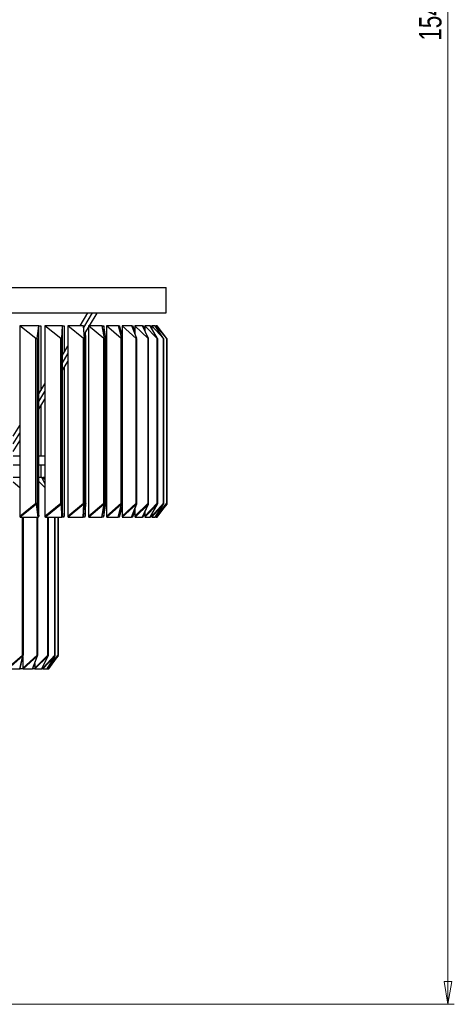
# Model space of a CAD drawing. Header units: millimetres. Extents: x 538 to 725, y 208 to 770.
# Tile 5 of 8: x 657 to 725, y 208 to 363. Entities that reach past the tile are written whole.
import ezdxf

# ---------------------------------------------------------------- set-up
doc = ezdxf.new("R2010")
doc.units = ezdxf.units.MM
doc.styles.add('SLDTEXTSTYLE0', font='TXT', dxfattribs={"width": 0.75})
doc.dimstyles.new('SLDDIMSTYLE0', dxfattribs={"dimtxt": 3.5, "dimasz": 3.556, "dimexe": 0, "dimexo": 0.0625, "dimgap": 0.875, "dimtad": 1, "dimdec": 0, "dimlfac": 5, "dimrnd": 1e-09, "dimzin": 12, "dimdsep": 46, "dimtxsty": 'SLDTEXTSTYLE0', "dimblk1": 'CLOSED', "dimblk2": 'CLOSED', "dimsah": 1, "dimcen": 0.09, "dimadec": 0, "dimazin": 3, "dimtfac": 1, "dimtdec": 0, "dimtofl": 0, "dimtmove": 0, "dimatfit": 3, "dimldrblk": 'CLOSED', "dimfxl": 0, "dimfrac": 2, "dimtolj": 1, "dimtzin": 12, "dimarcsym": 0})

# ---------------------------------------------------------------- blocks, each defined once
blk = doc.blocks.new('_Closed')
at = {"color": 0, "linetype": 'ByBlock', "lineweight": -2}
for p, q in [((-1, 0.166667), (0, 0)), ((-1, 0.166667), (-1, -0.166667)), ((0, 0), (-1, -0.166667)), ((0, 0), (-1, 0))]:
    blk.add_line(p, q, dxfattribs=at)
blk = doc.blocks.new('_D')
at = {"color": 7, "linetype": 'Continuous', "lineweight": 0}
for p, q in [((618.83, 517.12), (725.13, 517.12)), ((724.13, 517.12), (724.13, 208.37)), ((625.05, 208.37), (725.13, 208.37))]:
    blk.add_line(p, q, dxfattribs=at)
at = {"color": 7, "linetype": 'Continuous', "lineweight": 18, "xscale": 3.556, "yscale": 3.556}
for p, rotation in [((724.13, 517.12, 1.23), 90.0000000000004), ((724.13, 208.37, 1.23), 270.0000000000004)]:
    blk.add_blockref('_Closed', p, dxfattribs=dict(at, rotation=rotation))
at = {"color": 7, "linetype": 'Continuous', "lineweight": 18, "insert": (719.62, 359.46), "char_height": 3.5, "attachment_point": 1, "rotation": 90, "style": 'SLDTEXTSTYLE0'}
blk.add_mtext('1544', dxfattribs=at)

msp = doc.modelspace()

# ---------------------------------------------------------------- linework, layer by layer
at = {"color": 7, "linetype": 'Continuous', "lineweight": 25}
for p, q in [((537.94, 320.77), (679.94, 320.77)), ((679.94, 316.77), (679.94, 320.77)), ((537.94, 316.77), (679.94, 316.77)), ((666.48, 314.77), (667.69, 316.77)), ((667.03, 314.47), (668.42, 316.77)), ((667.93, 314.77), (669.13, 316.75)), ((668.78, 316.77), (669.13, 316.75)), ((669.11, 316.77), (669.13, 316.75)), ((660, 314.77), (656.99, 314.77)), ((659.54, 312.74), (656.99, 314.77)), ((656.99, 314.77), (656.99, 284.89)), ((659.71, 312.74), (660, 314.77)), ((660, 314.77), (660.3, 314.77)), ((660, 284.89), (660, 314.77)), ((660.3, 314.77), (660.3, 304.57)), ((663.68, 314.77), (660.94, 314.77)), ((663.45, 312.74), (660.94, 314.77)), ((660.94, 314.77), (660.94, 284.89)), ((663.61, 312.74), (663.68, 314.77)), ((663.68, 314.77), (663.96, 314.77)), ((663.68, 284.89), (663.68, 314.77)), ((663.96, 314.77), (663.96, 310.61)), ((667.01, 314.77), (664.54, 314.77)), ((667, 312.74), (664.54, 314.77)), ((664.54, 314.77), (664.54, 284.89)), ((667.14, 312.74), (667.01, 314.77)), ((667.1, 313.4), (667.77, 314.51)), ((667.25, 313.66), (667.25, 284.89)), ((667.38, 312.74), (667.32, 313.77)), ((669.94, 314.77), (667.77, 314.77)), ((670.16, 312.74), (667.77, 314.77)), ((667.77, 314.77), (667.77, 284.89)), ((669.94, 314.77), (670.16, 314.77)), ((670.28, 312.74), (669.94, 314.77)), ((670.16, 314.77), (670.16, 313.48)), ((670.5, 312.74), (670.16, 314.77)), ((672.47, 314.77), (670.61, 314.77)), ((672.91, 312.74), (670.61, 314.77)), ((670.61, 314.77), (670.61, 284.89)), ((672.47, 314.77), (672.66, 314.77)), ((673.02, 312.74), (672.47, 314.77)), ((672.66, 314.77), (672.66, 314.08)), ((673.04, 313.37), (672.66, 314.77)), ((674.58, 314.77), (673.04, 314.77)), ((675.24, 312.74), (673.04, 314.77)), ((673.04, 314.77), (673.04, 284.89)), ((674.58, 314.77), (674.73, 314.77)), ((675.33, 312.74), (674.58, 314.77)), ((674.73, 314.77), (674.73, 314.36)), ((675.04, 313.94), (674.73, 314.77)), ((676.25, 314.77), (675.04, 314.77)), ((677.13, 312.74), (675.04, 314.77)), ((675.04, 314.77), (675.04, 313.53)), ((676.25, 314.77), (676.37, 314.77)), ((677.2, 312.74), (676.25, 314.77)), ((676.37, 314.77), (676.37, 314.51)), ((676.6, 314.28), (676.37, 314.77)), ((677.47, 314.77), (676.6, 314.77)), ((678.56, 312.74), (676.6, 314.77)), ((676.6, 314.77), (676.6, 314.02)), ((677.47, 314.77), (677.56, 314.77)), ((678.61, 312.74), (677.47, 314.77)), ((677.56, 314.77), (677.56, 314.62)), ((677.72, 314.5), (677.56, 314.77)), ((678.24, 314.77), (677.72, 314.77)), ((679.53, 312.74), (677.72, 314.77)), ((677.72, 314.77), (677.72, 314.34)), ((679.56, 312.74), (678.24, 314.77)), ((678.24, 314.77), (678.29, 314.77)), ((678.29, 314.77), (678.29, 314.69)), ((678.37, 314.65), (678.29, 314.77)), ((678.55, 314.77), (678.37, 314.77)), ((680.04, 312.74), (678.37, 314.77)), ((678.37, 314.77), (678.37, 314.57)), ((678.55, 314.77), (678.56, 314.77)), ((680.05, 312.74), (678.55, 314.77)), ((678.56, 314.77), (678.56, 314.75)), ((680.06, 312.74), (678.56, 314.77)), ((659.54, 286.92), (659.54, 312.74)), ((659.71, 312.74), (659.71, 286.92)), ((663.45, 286.92), (663.45, 312.74)), ((663.61, 312.74), (663.61, 286.92)), ((667, 286.92), (667, 312.74)), ((667.14, 286.92), (667.14, 312.74)), ((667.38, 286.92), (667.38, 312.74)), ((667.38, 286.92), (667.38, 312.74)), ((670.16, 286.92), (670.16, 312.74)), ((670.29, 286.92), (670.29, 312.72)), ((670.5, 286.92), (670.5, 312.74)), ((670.5, 286.92), (670.5, 312.72)), ((672.91, 286.92), (672.91, 312.74)), ((673.03, 286.92), (673.03, 312.71)), ((675.24, 286.92), (675.24, 312.74)), ((675.34, 286.92), (675.34, 312.71)), ((677.13, 286.92), (677.13, 312.74)), ((677.21, 286.92), (677.21, 312.7)), ((678.56, 286.92), (678.56, 312.74)), ((678.63, 286.92), (678.63, 312.69)), ((679.53, 286.92), (679.53, 312.74)), ((679.59, 286.92), (679.59, 312.69)), ((680.04, 286.92), (680.04, 312.74)), ((680.08, 286.92), (680.08, 312.69)), ((680.1, 286.92), (680.1, 312.69)), ((663.68, 310.16), (664.54, 311.56)), ((663.68, 308.96), (664.54, 310.36)), ((663.68, 307.78), (664.54, 309.18)), ((663.96, 308.23), (663.96, 284.89)), ((660, 304.08), (660.94, 305.63)), ((660, 302.88), (660.94, 304.43)), ((660, 301.7), (660.94, 303.25)), ((660.3, 302.19), (660.3, 294.37)), ((655.97, 297.44), (656.99, 299.12)), ((655.97, 296.24), (656.99, 297.92)), ((655.97, 295.06), (656.99, 296.74)), ((655.97, 294.37), (656.99, 294.37)), ((660, 294.37), (660.94, 294.37)), ((655.97, 292.97), (656.99, 292.97)), ((660, 292.97), (660.94, 292.97)), ((660.3, 292.97), (660.3, 290.97)), ((656.99, 290.97), (655.97, 290.97)), ((660.48, 290.97), (660, 290.97)), ((660.94, 289.41), (660, 290.33)), ((660.48, 290.97), (660.62, 290.97)), ((660.94, 290.04), (660.48, 290.97)), ((660.94, 290.97), (660.62, 290.97)), ((660.94, 290.64), (660.62, 290.97)), ((660.62, 290.97), (660.62, 290.67)), ((656.99, 289.34), (655.97, 290.22)), ((656.99, 284.89), (659.54, 286.92)), ((659.62, 286.8), (657.07, 284.77)), ((659.54, 286.92), (659.71, 286.92)), ((659.91, 284.77), (659.62, 286.8)), ((659.71, 286.92), (660, 284.89)), ((660.94, 284.89), (663.45, 286.92)), ((663.53, 286.8), (661.01, 284.77)), ((663.45, 286.92), (663.61, 286.92)), ((663.61, 284.77), (663.53, 286.8)), ((663.61, 286.92), (663.68, 284.89)), ((664.54, 284.89), (667, 286.92)), ((667.07, 286.8), (664.61, 284.77)), ((666.94, 284.77), (667.07, 286.8)), ((667.01, 284.87), (667.14, 286.91)), ((667.25, 284.89), (667.38, 286.92)), ((667.25, 284.87), (667.38, 286.91)), ((667.77, 284.89), (670.16, 286.92)), ((670.22, 286.8), (667.83, 284.77)), ((669.88, 284.77), (670.22, 286.8)), ((669.94, 284.84), (670.28, 286.89)), ((670.16, 284.89), (670.5, 286.92)), ((670.16, 284.84), (670.5, 286.89)), ((670.16, 286.15), (670.16, 284.89)), ((670.61, 284.89), (672.91, 286.92)), ((672.97, 286.8), (670.66, 284.77)), ((672.42, 284.77), (672.97, 286.8)), ((672.47, 284.82), (673.02, 286.87)), ((672.65, 284.82), (673.04, 286.25)), ((673.04, 284.89), (675.24, 286.92)), ((675.29, 286.8), (673.08, 284.77)), ((674.54, 284.77), (675.29, 286.8)), ((674.57, 284.8), (675.33, 286.85)), ((674.72, 284.8), (675.04, 285.66)), ((675.04, 284.89), (677.13, 286.92)), ((675.04, 286.07), (675.04, 284.89)), ((677.17, 286.8), (675.07, 284.77)), ((676.22, 284.77), (677.17, 286.8)), ((676.24, 284.79), (677.2, 286.84)), ((676.6, 284.89), (678.56, 286.92)), ((678.59, 286.8), (676.63, 284.77)), ((677.45, 284.77), (678.59, 286.8)), ((677.46, 284.78), (678.61, 286.82)), ((677.72, 284.89), (679.53, 286.92)), ((679.55, 286.8), (677.73, 284.77)), ((678.23, 284.77), (679.56, 286.81)), ((678.23, 284.77), (679.55, 286.8)), ((678.37, 284.89), (680.04, 286.92)), ((680.04, 286.8), (678.38, 284.77)), ((678.54, 284.77), (680.04, 286.8)), ((678.54, 284.77), (680.04, 286.8)), ((678.56, 284.77), (680.06, 286.8)), ((657.07, 284.77), (659.91, 284.77)), ((657.56, 263.12), (657.56, 284.77)), ((659.81, 263.12), (659.81, 284.77)), ((661.01, 284.77), (663.61, 284.77)), ((661.49, 263.12), (661.49, 284.77)), ((662.57, 263.12), (662.57, 284.77)), ((663.05, 263.12), (663.05, 284.77)), ((663.88, 284.77), (663.61, 284.77)), ((664.61, 284.77), (666.94, 284.77)), ((667.18, 284.77), (666.94, 284.77)), ((667.83, 284.77), (669.88, 284.77)), ((670.1, 284.77), (669.88, 284.77)), ((670.66, 284.77), (672.42, 284.77)), ((672.61, 284.77), (672.42, 284.77)), ((672.66, 285.54), (672.66, 284.89)), ((673.08, 284.77), (674.54, 284.77)), ((674.69, 284.77), (674.54, 284.77)), ((674.73, 285.25), (674.73, 284.89)), ((675.07, 284.77), (676.22, 284.77)), ((676.34, 284.77), (676.22, 284.77)), ((676.36, 284.79), (676.6, 285.31)), ((676.37, 285.08), (676.37, 284.89)), ((676.6, 285.57), (676.6, 284.89)), ((676.63, 284.77), (677.45, 284.77)), ((677.54, 284.77), (677.45, 284.77)), ((677.55, 284.78), (677.72, 285.08)), ((677.56, 284.96), (677.56, 284.89)), ((677.72, 285.23), (677.72, 284.89)), ((677.73, 284.77), (678.23, 284.77)), ((678.28, 284.77), (678.23, 284.77)), ((678.28, 284.77), (678.37, 284.91)), ((678.37, 284.99), (678.37, 284.89)), ((678.38, 284.77), (678.54, 284.77)), ((678.56, 284.77), (678.54, 284.77)), ((655.1, 261.09), (657.44, 263.12)), ((657.5, 263), (655.16, 260.97)), ((657.03, 260.97), (657.5, 263)), ((657.08, 261.03), (657.55, 263.08)), ((657.5, 261.09), (659.71, 263.12)), ((657.5, 262.85), (657.5, 261.09)), ((659.76, 263), (657.54, 260.97)), ((659.02, 260.97), (659.76, 263)), ((659.05, 261), (659.8, 263.05)), ((659.35, 261.09), (661.41, 263.12)), ((661.44, 263), (659.38, 260.97)), ((660.45, 260.97), (661.44, 263)), ((660.46, 260.99), (661.47, 263.03)), ((660.62, 261.09), (662.51, 263.12)), ((662.53, 263), (660.64, 260.97)), ((661.29, 260.98), (662.54, 263.02)), ((661.29, 260.97), (662.53, 263)), ((663.01, 263), (661.32, 260.97)), ((661.54, 260.97), (663.02, 263)), ((661.54, 260.97), (663.01, 263)), ((655.16, 260.97), (657.03, 260.97)), ((657.54, 260.97), (657.03, 260.97)), ((657.54, 260.97), (659.02, 260.97)), ((659.38, 260.97), (659.02, 260.97)), ((659.35, 261.81), (659.35, 261.09)), ((659.38, 260.97), (660.45, 260.97)), ((660.64, 260.97), (660.45, 260.97)), ((660.62, 261.31), (660.62, 261.09)), ((660.64, 260.97), (661.29, 260.97)), ((661.32, 260.97), (661.29, 260.97)), ((661.32, 260.97), (661.54, 260.97))]:
    msp.add_line(p, q, dxfattribs=at)
at = {"color": 8, "linetype": 'Continuous', "lineweight": 25}
for p, q in [((680.06, 312.72), (680.06, 312.74)), ((667, 286.92), (667.14, 286.92)), ((667.38, 286.92), (667.38, 286.91)), ((667.38, 286.92), (667.38, 286.92)), ((670.16, 286.92), (670.29, 286.92)), ((670.5, 286.92), (670.5, 286.92)), ((672.66, 284.89), (673.04, 286.29)), ((672.91, 286.92), (673.03, 286.92)), ((674.73, 284.89), (675.04, 285.72)), ((675.24, 286.92), (675.34, 286.92)), ((677.13, 286.92), (677.21, 286.92)), ((678.56, 286.92), (678.63, 286.92)), ((679.53, 286.92), (679.59, 286.92)), ((680.04, 286.92), (680.08, 286.92)), ((680.04, 286.8), (680.04, 286.8)), ((680.08, 286.92), (680.1, 286.92)), ((657.44, 263.12), (657.44, 284.77)), ((659.71, 263.12), (659.71, 284.77)), ((661.41, 263.12), (661.41, 284.77)), ((662.51, 263.12), (662.51, 284.77)), ((663, 263.12), (663, 284.77)), ((676.37, 284.89), (676.6, 285.39)), ((677.56, 284.89), (677.72, 285.17)), ((657.44, 263.12), (657.56, 263.12)), ((659.71, 263.12), (659.81, 263.12)), ((661.41, 263.12), (661.49, 263.12)), ((661.51, 261.33), (663, 263.12)), ((662.51, 263.12), (662.57, 263.12)), ((663, 263.12), (663.05, 263.12)), ((663.01, 263), (663.02, 263))]:
    msp.add_line(p, q, dxfattribs=at)
at = {"color": 8, "linetype": 'Continuous', "lineweight": 25, "flags": 128}
for points in [[(670.5, 286.92), (670.5, 286.9), (670.5, 286.89)], [(679.55, 286.8), (679.56, 286.81), (679.56, 286.81)], [(662.53, 263), (662.54, 263.01), (662.54, 263.02)]]:
    msp.add_lwpolyline(points, dxfattribs=at)
at = {"color": 7, "linetype": 'Continuous', "lineweight": 25}
for centre, radius, start, end in [((658.64, 286.2), 1.15, 31.2469, 38.7262), ((659.55, 286.94), 0.165, 297.971, 352.0559), ((662.94, 286.51), 0.658, 26.2164, 38.9658), ((663.45, 286.93), 0.152, 298.7567, 356.0611), ((666.66, 286.64), 0.441, 20.6073, 39.1478), ((666.94, 286.92), 0.2, 356.2822, 0), ((667.18, 286.92), 0.2, 356.2822, 0), ((669.91, 286.72), 0.321, 14.4275, 39.2402), ((670.09, 286.92), 0.2, 350.4598, 0), ((670.3, 286.92), 0.2, 350.4598, 0), ((672.72, 286.76), 0.248, 7.7262, 39.1843), ((672.83, 286.92), 0.2, 344.8888, 0), ((675.09, 286.8), 0.199, 0.6038, 38.8928), ((675.14, 286.92), 0.2, 339.6855, 0), ((677, 286.82), 0.167, 353.2133, 38.2552), ((677.01, 286.92), 0.2, 334.9248, 0), ((678.45, 286.83), 0.145, 345.7506, 37.1542), ((678.43, 286.92), 0.2, 330.6424, 0), ((679.43, 286.85), 0.13, 338.4326, 35.4894), ((679.39, 286.92), 0.2, 326.8416, 0), ((679.88, 286.92), 0.2, 323.5042, 0), ((679.93, 286.85), 0.12, 331.4707, 33.2008), ((679.9, 286.92), 0.2, 323.5042, 0), ((657.23, 262.95), 0.271, 10.2807, 39.2274), ((657.36, 263.12), 0.2, 346.9285, 0), ((659.55, 262.99), 0.202, 1.0971, 38.9221), ((659.61, 263.12), 0.2, 340.0249, 0), ((661.28, 263.02), 0.161, 351.4411, 38.0401), ((661.29, 263.12), 0.2, 333.8648, 0), ((662.4, 263.04), 0.136, 341.7496, 36.3263), ((662.37, 263.12), 0.2, 328.5219, 0), ((662.9, 263.05), 0.121, 332.502, 33.5911), ((662.85, 263.12), 0.2, 323.9845, 0)]:
    msp.add_arc(centre, radius, start, end, dxfattribs=at)
at = {"color": 8, "linetype": 'Continuous', "lineweight": 25}
for centre, radius, start, end in [((667, 286.92), 0.143, 300.115, 354.59), ((670.15, 286.91), 0.135, 301.897, 349.588), ((672.89, 286.9), 0.129, 304.3799, 344.1396), ((675.22, 286.89), 0.12, 306.7652, 339.2343), ((677.09, 286.88), 0.111, 309.3838, 334.7021), ((678.52, 286.87), 0.101, 312.315, 330.5974), ((679.98, 286.86), 0.0979, 325.4975, 9.1718), ((657.42, 263.11), 0.131, 303.5361, 346.0468), ((659.69, 263.09), 0.12, 306.4584, 339.6945), ((661.37, 263.08), 0.109, 310.0366, 333.6993)]:
    msp.add_arc(centre, radius, start, end, dxfattribs=at)
at = {"color": 7, "linetype": 'Continuous', "lineweight": 25}
for centre, major_axis, ratio, start_param, end_param in [((659.51, 312.95), (-0.175, 0.247), 0.391603, 2.207139, 3.533589), ((663.41, 312.95), (-0.18, 0.248), 0.347644, 2.230812, 3.557262), ((666.94, 312.95), (-0.185, 0.25), 0.304575, 2.256468, 3.582919), ((670.09, 312.95), (-0.189, 0.251), 0.262313, 2.283636, 3.610086), ((672.83, 312.95), (-0.192, 0.252), 0.220756, 2.311958, 3.638409), ((675.14, 312.95), (-0.195, 0.254), 0.1798, 2.341161, 3.667612), ((677.01, 312.95), (-0.197, 0.255), 0.139336, 2.371026, 3.697476), ((678.43, 312.95), (-0.198, 0.255), 0.099253, 2.401371, 3.727821), ((679.39, 312.95), (-0.199, 0.256), 0.059443, 2.432043, 3.758493), ((679.88, 312.95), (-0.2, 0.256), 0.019796, 2.462905, 3.789356), ((679.9, 312.95), (-0.2, 0.256), 0.019796, 3.16693, 3.789356), ((657.22, 285.1), (0.18, 0.315), 0.439275, 2.487164, 3.387992), ((659.77, 285.1), (-0.18, 0.315), 0.439275, 2.895193, 3.796022), ((661.14, 285.1), (0.16, 0.318), 0.417829, 2.447565, 3.348393), ((663.48, 285.1), (-0.16, 0.318), 0.417829, 2.934792, 3.83562), ((663.75, 285.1), (-0.16, 0.318), 0.417829, 2.934792, 3.83562), ((664.72, 285.1), (0.139, 0.32), 0.390095, 2.408008, 3.308836), ((666.82, 285.1), (-0.139, 0.32), 0.390095, 2.974349, 3.875177), ((667.07, 285.1), (-0.139, 0.32), 0.390095, 2.974349, 3.875177), ((667.93, 285.1), (0.118, 0.322), 0.355669, 2.370109, 3.270937), ((669.78, 285.1), (-0.118, 0.322), 0.355669, 3.012248, 3.700464), ((670, 285.1), (-0.118, 0.322), 0.355669, 3.012248, 3.913077), ((670.75, 285.1), (0.098, 0.323), 0.31453, 2.335374, 3.236202), ((672.33, 285.1), (-0.098, 0.323), 0.31453, 3.046983, 3.609487), ((672.52, 285.1), (-0.098, 0.323), 0.31453, 3.046983, 3.947811), ((673.15, 285.1), (0.078, 0.324), 0.267051, 2.305046, 3.205874), ((674.46, 285.1), (-0.078, 0.324), 0.267051, 3.077311, 3.5203), ((674.62, 285.1), (-0.078, 0.324), 0.267051, 3.077311, 3.978139), ((675.13, 285.1), (0.06, 0.325), 0.21396, 2.280032, 3.18086), ((676.16, 285.1), (-0.06, 0.325), 0.21396, 3.102325, 3.433218), ((676.28, 285.1), (-0.06, 0.325), 0.21396, 3.102325, 4.003153), ((676.67, 285.1), (0.042, 0.325), 0.156261, 2.260919, 3.161748), ((677.41, 285.1), (-0.042, 0.325), 0.156261, 3.121438, 3.34818), ((677.49, 285.1), (-0.042, 0.325), 0.156261, 3.121438, 4.022266), ((677.76, 285.1), (0.025, 0.325), 0.095151, 2.248044, 3.148873), ((678.25, 285.1), (-0.025, 0.325), 0.095151, 3.134313, 4.035141), ((678.38, 285.1), (0.008, 0.325), 0.031951, 2.241574, 3.142403), ((678.55, 285.1), (-0.008, 0.325), 0.031951, 3.140783, 3.559118), ((656.93, 261.3), (-0.105, 0.323), 0.330639, 3.034487, 3.643231), ((657.62, 261.3), (0.079, 0.324), 0.270457, 2.306942, 3.207771), ((658.95, 261.3), (-0.079, 0.324), 0.270457, 3.075415, 3.526282), ((659.43, 261.3), (0.055, 0.325), 0.200644, 2.274947, 3.175775), ((660.39, 261.3), (-0.055, 0.325), 0.200644, 3.107411, 3.412864), ((660.68, 261.3), (0.033, 0.325), 0.123457, 2.253149, 3.153977), ((661.26, 261.3), (-0.033, 0.325), 0.123457, 3.129208, 3.302792), ((661.33, 261.3), (0.011, 0.325), 0.041672, 2.639308, 3.142972)]:
    msp.add_ellipse(centre, major_axis=major_axis, ratio=ratio, start_param=start_param, end_param=end_param, dxfattribs=at)

# ---------------------------------------------------------------- dimensions: what is measured, and where the dimension line sits
at = {"color": 7, "linetype": 'Continuous', "lineweight": 18}
dim = msp.add_linear_dim(base=(724.13, 208.37), p1=(617.83, 517.12), p2=(624.05, 208.37), angle=90, dimstyle='SLDDIMSTYLE0', dxfattribs=at)
dim.commit()
dim.dimension.update_dxf_attribs({"geometry": '_D', "text_midpoint": (724.13, 364.63), "dimtype": 160})

doc.saveas('drawing.dxf')
